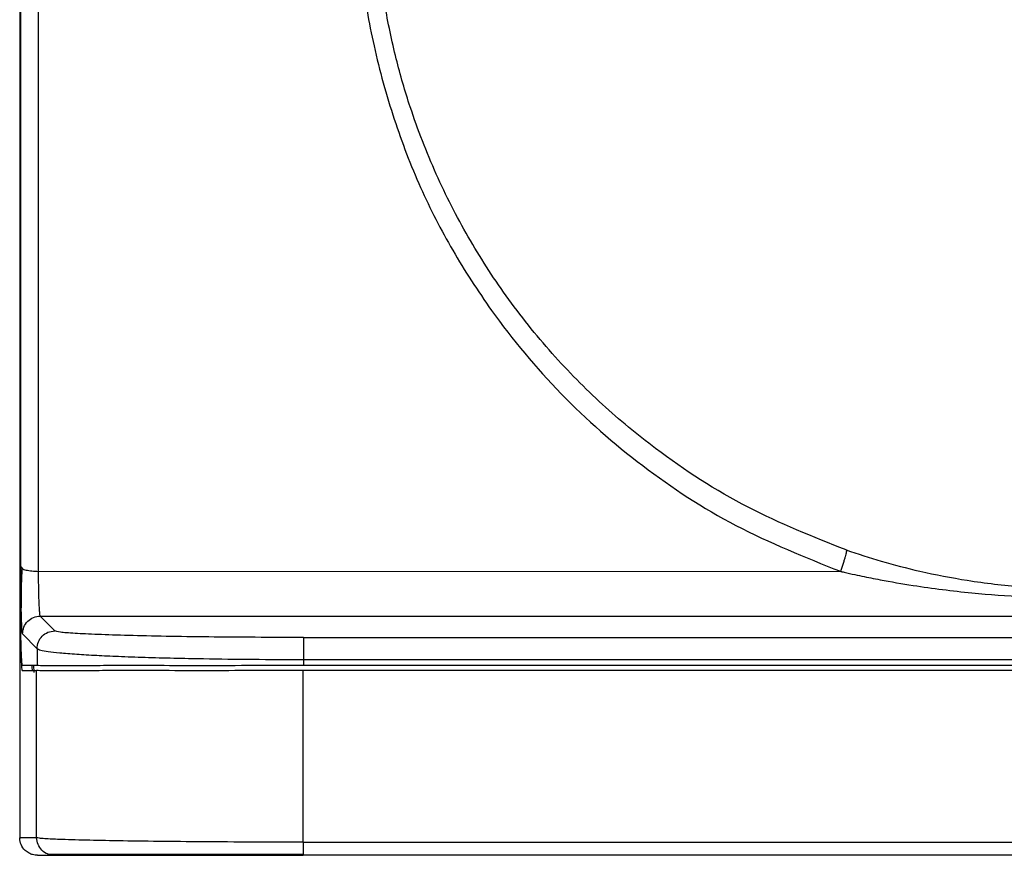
# Model space of a CAD drawing. Header units: millimetres. Extents: x 112 to 760, y 49 to 446.
# Tile 7 of 10: x 605 to 661, y 306 to 353. Entities that reach past the tile are written whole.
import ezdxf

# ---------------------------------------------------------------- set-up
doc = ezdxf.new("R2010")
doc.units = ezdxf.units.MM

msp = doc.modelspace()

# ---------------------------------------------------------------- linework, layer by layer
at = {"color": 7, "linetype": 'Continuous', "lineweight": 25}
for p, q in [((605.144, 322.463), (605.144, 432.326)), ((605.08, 432.021), (605.08, 307.221)), ((606.143, 322.21), (606.143, 432.074)), ((605.115, 321.574), (605.11, 431.287)), ((605.083, 400.494), (605.083, 307.214)), ((605.083, 400.494), (605.086, 321.651)), ((605.144, 322.463), (605.218, 322.376)), ((606.143, 322.21), (651.274, 322.211)), ((605.118, 320.621), (605.115, 321.574)), ((607.056, 318.855), (606.24, 319.694)), ((606.24, 319.694), (722.92, 319.694)), ((605.24, 318.687), (606.056, 317.848)), ((621.051, 318.488), (708.109, 318.488)), ((606.056, 317.848), (606.056, 316.921)), ((621.051, 317.229), (621.051, 316.921)), ((708.109, 317.229), (621.051, 317.229)), ((605.218, 316.621), (606.035, 316.621)), ((605.237, 316.921), (606.056, 316.921)), ((605.857, 316.921), (605.881, 316.506)), ((606.035, 307.214), (606.035, 316.621)), ((621.03, 306.962), (621.03, 316.621)), ((708.13, 316.621), (621.03, 316.621)), ((621.051, 316.921), (708.109, 316.921)), ((606.035, 307.214), (605.083, 307.214)), ((621.03, 306.962), (708.13, 306.962)), ((606.08, 306.221), (607.035, 306.221)), ((607.035, 306.221), (606.683, 306.291)), ((708.13, 306.221), (621.03, 306.221))]:
    msp.add_line(p, q, dxfattribs=at)
for points, knots in [([(624.086, 359.756), (624.144, 358.424), (624.261, 355.752), (624.979, 351.7), (626.082, 347.7), (627.558, 343.839), (629.408, 340.243), (631.964, 336.293), (635.432, 332.107), (640.075, 328.037), (645.341, 324.585), (649.28, 323.009), (651.274, 322.211)], [0, 0, 0, 0, 0.082031, 0.164713, 0.252654, 0.336842, 0.417849, 0.49968, 0.623534, 0.746821, 0.871785, 1, 1, 1, 1]), ([(651.603, 323.414), (649.735, 324.158), (645.939, 325.669), (641.415, 328.601), (637.798, 331.596), (634.97, 334.471), (632.443, 337.636), (630.266, 341.023), (628.454, 344.579), (627.147, 347.953), (626.216, 351.157), (625.635, 353.939), (625.215, 356.933), (625.133, 358.911), (625.086, 360.032)], [0, 0, 0, 0, 0.122935, 0.249835, 0.329982, 0.413309, 0.499846, 0.581959, 0.664804, 0.749903, 0.809204, 0.874949, 0.929145, 1, 1, 1, 1]), ([(651.603, 323.414), (651.608, 323.406), (651.617, 323.391), (651.607, 323.304), (651.582, 323.182), (651.543, 323.031), (651.493, 322.855), (651.43, 322.653), (651.355, 322.431), (651.301, 322.285), (651.274, 322.211)], [0, 0, 0, 0, 0.13181, 0.261417, 0.384974, 0.499998, 0.615024, 0.738582, 0.86819, 1, 1, 1, 1]), ([(651.603, 323.414), (652.258, 323.197), (653.622, 322.746), (655.899, 322.162), (658.534, 321.65), (661.487, 321.302), (664.872, 321.169), (668.414, 321.347), (671.905, 321.862), (674.92, 322.553), (676.728, 323.143), (677.557, 323.414)], [0, 0, 0, 0, 0.078368, 0.163139, 0.266164, 0.382896, 0.500415, 0.649877, 0.784244, 0.901019, 1, 1, 1, 1]), ([(605.168, 320.149), (605.166, 320.255), (605.159, 320.552), (605.151, 321.115), (605.145, 321.795), (605.144, 322.24), (605.144, 322.462)], [0, 0, 0, 0, 0.155733, 0.437051, 0.718161, 1, 1, 1, 1]), ([(605.212, 322.403), (605.201, 322.211), (605.178, 321.822), (605.164, 321.183), (605.16, 320.608), (605.166, 320.279), (605.169, 320.149)], [0, 0, 0, 0, 0.263632, 0.536115, 0.817224, 1, 1, 1, 1]), ([(606.24, 319.694), (606.234, 319.707), (606.222, 319.735), (606.204, 319.907), (606.188, 320.162), (606.172, 320.502), (606.16, 320.896), (606.15, 321.34), (606.145, 321.785), (606.143, 322.073), (606.143, 322.21), (606.143, 322.21)], [0, 0, 0, 0, 0.1250241, 0.250046, 0.3849816, 0.5000654, 0.631971, 0.7592602, 0.8819379, 0.9999956, 1, 1, 1, 1]), ([(651.274, 322.211), (651.286, 322.208), (651.308, 322.203), (651.347, 322.194), (651.404, 322.181), (651.506, 322.157), (651.691, 322.115), (652.027, 322.041), (652.646, 321.908), (653.785, 321.682), (655.844, 321.327), (659.526, 320.862), (663.849, 320.651), (668.337, 320.79), (671.942, 321.125), (674.769, 321.563), (676.525, 321.909), (677.313, 322.081), (677.667, 322.16), (677.824, 322.196), (677.867, 322.206), (677.879, 322.209), (677.883, 322.21), (677.885, 322.21), (677.885, 322.21), (677.886, 322.211)], [0, 0, 0, 0, 0.00139, 0.002484, 0.004442, 0.007951, 0.014261, 0.025666, 0.046473, 0.085042, 0.155431, 0.279905, 0.499978, 0.638379, 0.781459, 0.904659, 0.95797, 0.981512, 0.994847, 0.99855, 0.999517, 0.999815, 0.999921, 0.999963, 1, 1, 1, 1]), ([(605.086, 321.651), (605.087, 321.368), (605.088, 320.792), (605.096, 319.887), (605.109, 318.99), (605.123, 318.329), (605.139, 317.799), (605.157, 317.309), (605.185, 316.76), (605.206, 316.671), (605.218, 316.621)], [0, 0, 0, 0, 0.117893, 0.240571, 0.368034, 0.500282, 0.552315, 0.653095, 0.802422, 1, 1, 1, 1]), ([(605.237, 316.921), (605.225, 316.977), (605.2, 317.088), (605.162, 317.936), (605.137, 318.944), (605.124, 319.871), (605.12, 320.369), (605.118, 320.621)], [0, 0, 0, 0, 0.249685, 0.49937, 0.742236, 0.869394, 1, 1, 1, 1]), ([(621.051, 318.488), (620.138, 318.489), (618.311, 318.492), (615.682, 318.514), (613.266, 318.549), (611.154, 318.595), (609.417, 318.651), (608.126, 318.714), (607.273, 318.783), (607.128, 318.831), (607.056, 318.855)], [0, 0, 0, 0, 0.124942, 0.249849, 0.374794, 0.49977, 0.624782, 0.749825, 0.874884, 1, 1, 1, 1]), ([(621.051, 317.229), (620.097, 317.231), (618.174, 317.236), (615.723, 317.268), (613.714, 317.308), (612.101, 317.352), (610.648, 317.405), (609.358, 317.464), (608.236, 317.531), (607.321, 317.605), (606.659, 317.681), (606.195, 317.761), (606.105, 317.817), (606.056, 317.848)], [0, 0, 0, 0, 0.1219673, 0.2458954, 0.3255936, 0.4078382, 0.4926745, 0.5709711, 0.6547239, 0.7439525, 0.8257958, 0.904916, 1, 1, 1, 1]), ([(605.818, 316.621), (605.806, 316.64), (605.793, 316.66), (605.78, 316.908), (605.78, 316.921)], [0, 0, 0, 0, 0.945401, 1, 1, 1, 1]), ([(621.03, 316.621), (620.097, 316.62), (618.203, 316.619), (615.426, 316.616), (613.394, 316.618), (612.039, 316.62), (611.249, 316.621), (610.201, 316.622), (608.895, 316.613), (607.494, 316.605), (606.35, 316.613), (606.145, 316.619), (606.035, 316.621)], [0, 0, 0, 0, 0.118698, 0.241029, 0.367274, 0.410336, 0.453871, 0.497888, 0.594696, 0.710636, 0.845736, 1, 1, 1, 1]), ([(606.056, 316.921), (606.166, 316.919), (606.37, 316.913), (607.361, 316.906), (608.299, 316.909), (609.024, 316.914), (609.764, 316.919), (610.967, 316.923), (612.808, 316.918), (615.447, 316.916), (618.224, 316.919), (620.118, 316.92), (621.051, 316.921)], [0, 0, 0, 0, 0.154246, 0.289341, 0.34977, 0.405402, 0.456243, 0.502301, 0.632703, 0.758946, 0.881285, 1, 1, 1, 1]), ([(605.08, 307.221), (605.08, 307.213), (605.08, 307.198), (605.081, 307.183), (605.081, 307.176)], [0, 0, 0, 0, 0.56006, 1, 1, 1, 1]), ([(605.081, 307.176), (605.081, 307.184), (605.082, 307.196), (605.083, 307.209), (605.083, 307.214)], [0, 0, 0, 0, 0.559937, 1, 1, 1, 1]), ([(606.08, 306.221), (605.988, 306.228), (605.824, 306.241), (605.586, 306.341), (605.347, 306.514), (605.138, 306.803), (605.099, 307.056), (605.081, 307.176)], [0, 0, 0, 0, 0.180459, 0.324223, 0.500857, 0.761083, 1, 1, 1, 1]), ([(621.03, 306.962), (620.077, 306.963), (618.156, 306.964), (615.403, 306.98), (612.836, 307.002), (610.602, 307.033), (608.694, 307.07), (607.541, 307.107), (606.856, 307.135), (606.46, 307.156), (606.139, 307.184), (606.071, 307.204), (606.035, 307.214)], [0, 0, 0, 0, 0.121526, 0.244982, 0.36502, 0.490953, 0.610545, 0.74248, 0.792715, 0.852381, 0.921477, 1, 1, 1, 1]), ([(606.667, 306.29), (606.716, 306.29), (606.784, 306.29), (607.281, 306.29), (607.419, 306.29)], [0, 0, 0, 0, 0.723704, 1, 1, 1, 1]), ([(607.035, 306.221), (607.178, 306.221), (607.465, 306.221), (609.289, 306.221), (611.818, 306.221), (614.762, 306.221), (617.805, 306.221), (619.955, 306.221), (621.03, 306.221)], [0, 0, 0, 0, 0.186769, 0.373419, 0.559981, 0.70669, 0.853334, 1, 1, 1, 1]), ([(607.419, 306.29), (607.595, 306.29), (608.054, 306.29), (609.399, 306.29), (611.297, 306.29), (613.118, 306.29), (614.354, 306.29), (614.747, 306.29)], [0, 0, 0, 0, 0.1572681, 0.4088519, 0.6529908, 0.8896794, 1, 1, 1, 1]), ([(614.747, 306.29), (615.16, 306.29), (616.341, 306.29), (618.478, 306.29), (620.189, 306.29), (621.03, 306.29)], [0, 0, 0, 0, 0.214218, 0.613813, 1, 1, 1, 1])]:
    msp.add_open_spline(points, degree=3, knots=knots, dxfattribs=at)
at = {"color": 1, "linetype": 'Continuous', "lineweight": 25}
for points, knots in [([(605.218, 322.376), (605.221, 322.372), (605.25, 322.336), (605.437, 322.28), (605.755, 322.222), (606.014, 322.214), (606.143, 322.21)], [0, 0, 0, 0, 0.033335, 0.355557, 0.677778, 1, 1, 1, 1]), ([(605.24, 318.687), (605.235, 318.707), (605.223, 318.748), (605.205, 319.002), (605.188, 319.381), (605.176, 319.774), (605.17, 320.061), (605.168, 320.149)], [0, 0, 0, 0, 0.225409, 0.450174, 0.675275, 0.899963, 1, 1, 1, 1]), ([(606.683, 306.291), (606.673, 306.293), (606.536, 306.318), (606.317, 306.503), (606.082, 306.821), (606.051, 307.083), (606.035, 307.214)], [0, 0, 0, 0, 0.024642, 0.349761, 0.674881, 1, 1, 1, 1])]:
    msp.add_open_spline(points, degree=3, knots=knots, dxfattribs=at)
at = {"color": 7, "linetype": 'Continuous', "lineweight": 25}
for points in [[(605.24, 318.687), (605.255, 318.819), (605.284, 319.082), (605.514, 319.415), (605.846, 319.648), (606.109, 319.678), (606.24, 319.694)], [(606.056, 317.848), (606.071, 317.98), (606.099, 318.243), (606.33, 318.576), (606.661, 318.809), (606.924, 318.84), (607.056, 318.855)], [(621.051, 318.488), (621.051, 318.481), (621.051, 318.467), (621.051, 318.383), (621.051, 318.257), (621.051, 318.092), (621.051, 317.895), (621.051, 317.679), (621.051, 317.451), (621.051, 317.303), (621.051, 317.229)], [(621.03, 306.962), (621.03, 306.86), (621.03, 306.654), (621.03, 306.415), (621.03, 306.252), (621.03, 306.232), (621.03, 306.221)]]:
    msp.add_open_spline(points, degree=3, dxfattribs=at)

doc.saveas('drawing.dxf')
